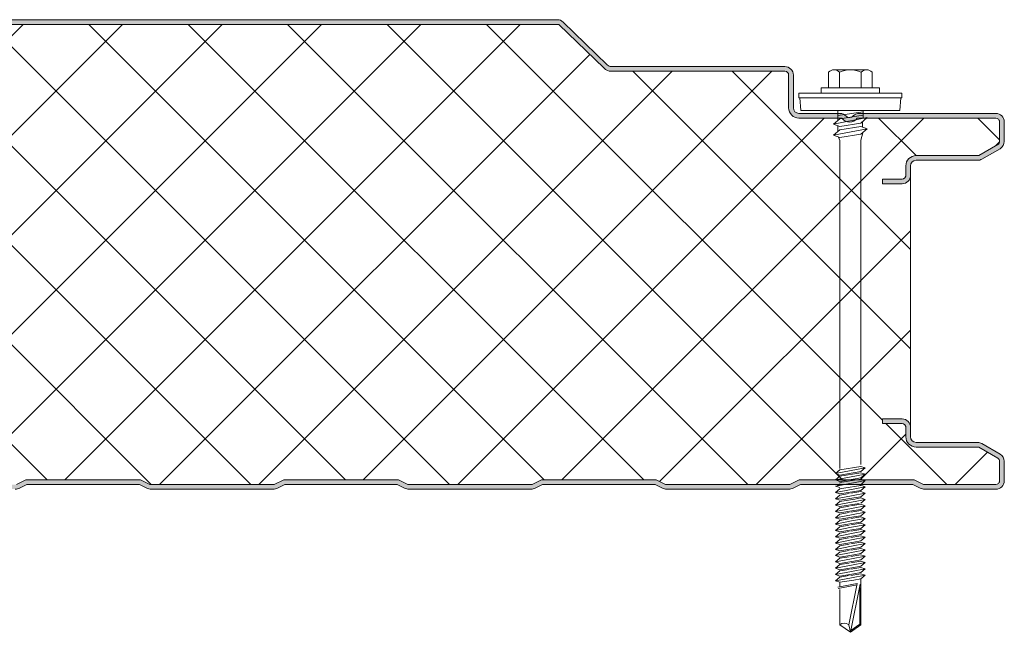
# Model space of a CAD drawing. Header units: millimetres. Extents: x 9340 to 17552, y -5453 to 669.
# Tile 5 of 10: x 10270 to 10480, y -5148 to -5018. Entities that reach past the tile are written whole.
import ezdxf

# ---------------------------------------------------------------- set-up
doc = ezdxf.new("R2010")
doc.units = ezdxf.units.MM
doc.layers.add('A-DETL-GENF', color=92, linetype='Continuous', lineweight=13)

# ---------------------------------------------------------------- blocks, each defined once
blk = doc.blocks.new('HFX 1000 - 1 RIB - FINELINE - HFX 1000 100mm - 1 RIB - FINELINE-4408350-ALL PANELS 2')
at = {"layer": 'A-DETL-GENF'}
h = blk.add_hatch(color=256, dxfattribs=at)
h.paths.add_polyline_path([(1.9, 0), (17.49, 0.06), (17.94, 0.22), (19.54, 1), (43.5, 1), (45.51, 0.06), (46, 0), (72.49, 0.06), (72.94, 0.22), (74.5, 1), (98.5, 1), (100.51, 0.06), (101, 0), (127.49, 0.06), (127.94, 0.22), (129.5, 1), (153.5, 1), (155.51, 0.06), (156, 0), (182.49, 0.06), (182.94, 0.22), (184.5, 1), (208.5, 1), (210.51, 0.06), (211, 0), (237.49, 0.06), (237.94, 0.22), (239.5, 1), (263.5, 1), (265.51, 0.06), (266, 0), (292.49, 0.06), (292.94, 0.22), (294.5, 1), (318.5, 1), (320.51, 0.06), (321, 0), (347.49, 0.06), (347.94, 0.22), (349.5, 1), (373.5, 1), (375.51, 0.06), (376, 0), (402.49, 0.06), (402.99, 0.24), (404.5, 1), (428.5, 1), (430.51, 0.06), (431, 0), (457.49, 0.06), (457.94, 0.22), (459.5, 1), (483.5, 1), (485.51, 0.06), (486, 0), (512.49, 0.06), (512.94, 0.22), (514.5, 1), (538.5, 1), (540.51, 0.06), (541, 0), (567.49, 0.06), (567.94, 0.22), (569.5, 1), (593.5, 1), (595.51, 0.06), (596, 0), (622.49, 0.06), (622.94, 0.22), (624.5, 1), (648.5, 1), (650.51, 0.06), (651, 0), (677.49, 0.06), (677.94, 0.22), (679.54, 1), (703.5, 1), (705.51, 0.06), (706, 0), (732.49, 0.06), (732.94, 0.22), (734.5, 1), (758.5, 1), (760.51, 0.06), (761, 0), (787.49, 0.06), (787.94, 0.22), (789.5, 1), (813.5, 1), (815.51, 0.06), (816, 0), (842.49, 0.06), (842.94, 0.22), (844.5, 1), (868.5, 1), (870.51, 0.06), (871, 0), (897.49, 0.06), (897.94, 0.22), (899.5, 1), (923.5, 1), (925.51, 0.06), (926, 0), (952.49, 0.06), (952.94, 0.22), (954.5, 1), (978.5, 1), (980.51, 0.06), (981, 0), (996.6, 0.05), (996.67, 0.06), (997.1, 0.24), (997.48, 0.53), (997.8, 1), (997.94, 1.33), (998, 2.18), (998, 5.96), (997.9, 6.53), (997.76, 6.86), (997.48, 7.23), (997, 7.58), (993.22, 9.76), (992.69, 9.95), (992.32, 10), (978.89, 10.04), (978.6, 10.16), (978.35, 10.35), (978.16, 10.6), (978.04, 10.89), (978, 11.2), (977.99, 13.32), (977.9, 13.77), (977.76, 14.1), (977.48, 14.47), (977, 14.8), (976.51, 14.96), (975.92, 15), (972, 15), (972, 14), (976.41, 13.97), (976.77, 13.77), (976.98, 13.41), (977, 13.2), (977, 11.2), (977.08, 10.63), (977.3, 10.1), (977.65, 9.64), (978.1, 9.29), (978.74, 9.06), (979.2, 9), (992.54, 9), (996.77, 6.53), (996.98, 6.17), (997, 5.96), (996.98, 1.59), (996.77, 1.23), (996.41, 1.03), (996.2, 1), (980.74, 1), (978.63, 2), (954.27, 2), (952.27, 1), (925.74, 1), (923.74, 2), (899.27, 2), (897.27, 1), (870.74, 1), (868.74, 2), (844.27, 2), (842.27, 1), (815.74, 1), (813.74, 2), (789.27, 2), (787.27, 1), (760.74, 1), (758.74, 2), (734.27, 2), (732.27, 1), (705.74, 1), (703.74, 2), (679.27, 2), (677.27, 1), (650.74, 1), (648.74, 2), (624.27, 2), (622.27, 1), (595.74, 1), (593.74, 2), (569.27, 2), (567.27, 1), (540.74, 1), (538.74, 2), (514.27, 2), (512.27, 1), (485.74, 1), (483.74, 2), (459.27, 2), (457.27, 1), (430.74, 1), (428.74, 2), (404.27, 2), (402.27, 1), (375.74, 1), (373.74, 2), (349.27, 2), (347.27, 1), (320.74, 1), (318.74, 2), (294.27, 2), (292.27, 1), (265.74, 1), (263.74, 2), (239.27, 2), (237.27, 1), (210.74, 1), (208.74, 2), (184.27, 2), (182.27, 1), (155.74, 1), (153.74, 2), (129.27, 2), (127.27, 1), (100.74, 1), (98.74, 2), (74.27, 2), (72.27, 1), (45.74, 1), (43.74, 2), (19.27, 2), (17.27, 1), (1.59, 1.03), (1.23, 1.23), (1.03, 1.59), (1, 2), (1, 9.3), (0.93, 9.87), (0.71, 10.4), (0.36, 10.86), (-0.1, 11.21), (-0.63, 11.43), (-1.2, 11.5), (-20.41, 11.53), (-20.77, 11.73), (-20.97, 12.09), (-21, 12.3), (-20.97, 13.41), (-20.77, 13.77), (-20.41, 13.97), (-20.2, 14), (-16, 14), (-16, 15), (-20.41, 14.97), (-20.67, 14.94), (-21.1, 14.76), (-21.47, 14.47), (-21.8, 14), (-21.94, 13.67), (-22, 13.2), (-21.99, 12.21), (-21.9, 11.73), (-21.76, 11.4), (-21.47, 11.03), (-21, 10.7), (-20.67, 10.56), (-20.2, 10.5), (-0.89, 10.46), (-0.6, 10.34), (-0.35, 10.15), (-0.16, 9.9), (-0.04, 9.61), (0, 9.3), (0, 1.8), (0.1, 1.23), (0.24, 0.9), (0.53, 0.53), (1, 0.2), (1.33, 0.06), (1.8, 0)])
h.paths.add_polyline_path([(972, 65.19), (976.2, 65.19), (976.67, 65.26), (977.1, 65.44), (977.48, 65.72), (977.76, 66.09), (977.94, 66.53), (978, 66.99), (978.04, 69.31), (978.16, 69.59), (978.35, 69.84), (978.63, 70.05), (978.89, 70.15), (979.2, 70.19), (992.69, 70.24), (992.79, 70.26), (993.22, 70.44), (997.1, 72.67), (997.48, 72.96), (997.76, 73.33), (997.94, 73.77), (998, 74.23), (998, 78.39), (997.94, 78.86), (997.76, 79.29), (997.48, 79.67), (997, 79.99), (996.63, 80.14), (996.04, 80.19), (966.65, 80.14), (966.33, 80.04), (965.76, 79.67), (965.38, 79.4), (964.92, 79.33), (964.48, 79.48), (963.67, 80.04), (963.32, 80.16), (962.95, 80.19), (953.89, 80.24), (953.47, 80.46), (953.35, 80.55), (953.16, 80.79), (953.04, 81.08), (953, 81.39), (953, 88.39), (952.94, 88.86), (952.65, 89.44), (952.48, 89.67), (952, 89.99), (951.67, 90.13), (951.2, 90.19), (913.85, 90.23), (913.56, 90.35), (913.07, 90.77), (903.63, 99.9), (903.55, 99.96), (902.99, 100.15), (902.66, 100.19), (452.34, 100.15), (452.05, 100.07), (451.7, 99.91), (451.41, 99.68), (441.73, 90.34), (441.32, 90.21), (441.17, 90.19), (413.85, 90.23), (413.56, 90.35), (413.05, 90.79), (403.61, 99.91), (403.44, 100.01), (402.99, 100.15), (402.66, 100.19), (-47.66, 100.15), (-47.79, 100.14), (-48.22, 99.96), (-48.59, 99.68), (-55.75, 92.65), (-55.91, 92.31), (-55.99, 91.93), (-55.98, 91.56), (-55.88, 91.19), (-55.7, 90.86), (-55.44, 90.58), (-55.13, 90.37), (-54.54, 90.21), (-53.99, 90.19), (-26.2, 90.15), (-0.56, 82.27), (-0.33, 82.09), (-0.15, 81.85), (-0.04, 81.56), (0, 81.26), (-0.04, 71.08), (-0.21, 70.73), (-0.35, 70.55), (-0.63, 70.34), (-0.89, 70.24), (-1.2, 70.19), (-20.41, 70.17), (-20.67, 70.13), (-21.1, 69.95), (-21.47, 69.67), (-21.8, 69.19), (-21.94, 68.86), (-22, 68.39), (-22, 66.99), (-21.94, 66.53), (-21.76, 66.09), (-21.47, 65.72), (-21.1, 65.44), (-20.67, 65.26), (-20.2, 65.19), (-16, 65.19), (-16, 66.19), (-20.41, 66.22), (-20.77, 66.43), (-20.97, 66.79), (-21, 66.99), (-20.97, 68.6), (-20.77, 68.96), (-20.41, 69.17), (-20.2, 69.19), (-1.2, 69.19), (-0.63, 69.27), (-0.1, 69.49), (0.36, 69.84), (0.71, 70.29), (0.93, 70.83), (1, 71.39), (1, 81.26), (0.93, 81.82), (0.72, 82.34), (0.39, 82.79), (-0.05, 83.14), (-0.56, 83.37), (-26.2, 91.19), (-54.54, 91.21), (-54.82, 91.37), (-54.97, 91.62), (-54.99, 91.87), (-54.88, 92.14), (-54.67, 92.37), (-47.66, 99.19), (402.99, 99.19), (412.62, 89.82), (413.07, 89.48), (413.59, 89.27), (414.15, 89.19), (441.17, 89.19), (441.73, 89.27), (442.26, 89.48), (442.71, 89.82), (452.34, 99.19), (902.99, 99.19), (912.62, 89.82), (913.07, 89.48), (913.59, 89.27), (914.15, 89.19), (951.41, 89.17), (951.77, 88.96), (951.98, 88.6), (952, 88.39), (952, 81.39), (952.08, 80.83), (952.3, 80.29), (952.65, 79.84), (953.1, 79.49), (953.63, 79.27), (954.2, 79.19), (963.35, 79.19), (963.67, 78.83), (964.07, 78.56), (964.52, 78.39), (965, 78.33), (965.48, 78.39), (965.93, 78.56), (966.33, 78.83), (966.65, 79.19), (996.41, 79.17), (996.77, 78.96), (996.98, 78.6), (997, 78.39), (996.98, 74.03), (996.77, 73.67), (996.6, 73.54), (992.54, 71.19), (979.2, 71.19), (978.63, 71.12), (978.1, 70.9), (977.65, 70.55), (977.3, 70.09), (977.08, 69.56), (977, 68.99), (976.98, 66.79), (976.77, 66.43), (976.41, 66.22), (976.2, 66.19), (972, 66.19)])
h = blk.add_hatch(dxfattribs=at)
h.set_pattern_fill('FP_3', color=256, style=0, pattern_type=2)
h.set_pattern_definition([(45, (-9482.213, 5117.743), (-10.606602, 10.606602), []), (135, (-9482.213, 5117.743), (-10.606602, -10.606602), [])])
h.paths.add_polyline_path([(17.27, 1), (19.27, 2), (43.74, 2), (45.74, 1), (72.27, 1), (74.27, 2), (98.74, 2), (100.74, 1), (127.27, 1), (129.27, 2), (153.74, 2), (155.74, 1), (182.27, 1), (184.27, 2), (208.74, 2), (210.74, 1), (237.27, 1), (239.27, 2), (263.74, 2), (265.74, 1), (292.27, 1), (294.27, 2), (318.74, 2), (320.74, 1), (347.27, 1), (349.27, 2), (373.74, 2), (375.74, 1), (402.27, 1), (404.27, 2), (428.74, 2), (430.74, 1), (457.27, 1), (459.27, 2), (483.74, 2), (485.74, 1), (512.27, 1), (514.27, 2), (538.74, 2), (540.74, 1), (567.27, 1), (569.27, 2), (593.74, 2), (595.74, 1), (622.27, 1), (624.27, 2), (648.74, 2), (650.74, 1), (677.27, 1), (679.27, 2), (703.74, 2), (705.74, 1), (732.27, 1), (734.27, 2), (758.74, 2), (760.74, 1), (787.27, 1), (789.27, 2), (813.74, 2), (815.74, 1), (842.27, 1), (844.27, 2), (868.74, 2), (870.74, 1), (897.27, 1), (899.27, 2), (923.74, 2), (925.74, 1), (952.27, 1), (954.27, 2), (978.74, 2), (980.74, 1), (996.41, 1.03), (996.77, 1.23), (996.9, 1.4), (997, 1.8), (997, 5.96), (996.9, 6.36), (996.6, 6.65), (992.54, 9), (979.2, 9), (978.63, 9.07), (978.1, 9.29), (977.65, 9.64), (977.3, 10.1), (977.08, 10.63), (977, 11.2), (977, 13.2), (976.9, 13.6), (976.6, 13.89), (976.2, 14), (972, 14), (972, 15), (976.2, 15), (976.67, 14.94), (977.1, 14.76), (977.48, 14.47), (977.76, 14.1), (977.94, 13.67), (978, 13.2), (978, 66.99), (977.94, 66.53), (977.76, 66.09), (977.48, 65.72), (977.1, 65.44), (976.67, 65.26), (976.2, 65.19), (972, 65.19), (972, 66.19), (976.41, 66.22), (976.77, 66.43), (976.9, 66.59), (977, 66.99), (977, 68.99), (977.08, 69.56), (977.3, 70.09), (977.65, 70.55), (978.1, 70.9), (978.63, 71.12), (979.2, 71.19), (992.54, 71.19), (996.77, 73.67), (996.9, 73.83), (997, 74.23), (997, 78.39), (996.9, 78.79), (996.6, 79.09), (996.2, 79.19), (966.65, 79.19), (966.33, 78.83), (965.93, 78.56), (965.48, 78.39), (965, 78.33), (964.52, 78.39), (964.07, 78.56), (963.67, 78.83), (963.35, 79.19), (954.2, 79.19), (953.63, 79.27), (953.1, 79.49), (952.65, 79.84), (952.3, 80.29), (952.08, 80.83), (952, 81.39), (952, 88.39), (951.9, 88.79), (951.6, 89.09), (951.2, 89.19), (914.15, 89.19), (913.59, 89.27), (913.07, 89.48), (912.62, 89.82), (902.99, 99.19), (452.34, 99.19), (442.71, 89.82), (442.26, 89.48), (441.73, 89.27), (441.17, 89.19), (414.15, 89.19), (413.59, 89.27), (413.07, 89.48), (412.62, 89.82), (402.99, 99.19), (-47.66, 99.19), (-54.91, 92.11), (-54.97, 91.94), (-54.95, 91.57), (-54.79, 91.34), (-54.54, 91.21), (-54.4, 91.19), (-26.2, 91.19), (-0.56, 83.37), (-0.05, 83.14), (0.39, 82.79), (0.72, 82.34), (0.93, 81.82), (1, 81.26), (1, 71.39), (0.93, 70.83), (0.71, 70.29), (0.36, 69.84), (-0.1, 69.49), (-0.63, 69.27), (-1.2, 69.19), (-20.41, 69.17), (-20.77, 68.96), (-20.89, 68.79), (-21, 68.39), (-21, 66.99), (-20.89, 66.59), (-20.6, 66.3), (-20.2, 66.19), (-16, 66.19), (-16, 65.19), (-20.2, 65.19), (-20.67, 65.26), (-21.1, 65.44), (-21.47, 65.72), (-21.76, 66.09), (-21.94, 66.53), (-22, 66.99), (-22, 13.2), (-21.94, 13.67), (-21.76, 14.1), (-21.47, 14.47), (-21.1, 14.76), (-20.67, 14.94), (-20.2, 15), (-16, 15), (-16, 14), (-20.41, 13.97), (-20.77, 13.77), (-20.89, 13.6), (-21, 13.2), (-21, 12.3), (-20.89, 11.9), (-20.6, 11.61), (-20.2, 11.5), (-1.2, 11.5), (-0.63, 11.43), (-0.1, 11.21), (0.36, 10.86), (0.71, 10.4), (0.93, 9.87), (1, 9.3), (1, 1.8), (1.11, 1.4), (1.4, 1.11), (1.8, 1)])
for p, q in [((902.66, 100.19), (652.66, 100.19)), ((902.99, 99.19), (652.66, 99.19)), ((912.62, 89.82), (902.99, 99.19)), ((913.31, 90.53), (903.92, 99.68)), ((951.2, 90.19), (914.15, 90.19)), ((951.2, 89.19), (914.15, 89.19)), ((952, 81.39), (952, 88.39)), ((953, 81.39), (953, 88.39)), ((960.52, 88.99), (960.52, 85.66)), ((961.68, 89.51), (968.64, 89.51)), ((962.84, 88.99), (962.84, 85.66)), ((967.48, 88.99), (967.48, 85.66)), ((969.8, 88.99), (969.8, 85.66)), ((976.16, 84.51), (954.16, 84.51)), ((954.16, 84.51), (954.16, 83.51)), ((971.41, 85.66), (958.91, 85.66)), ((958.91, 85.66), (958.91, 84.51)), ((971.41, 84.51), (971.41, 85.66)), ((976.16, 83.51), (976.16, 84.51)), ((954.16, 83.51), (976.16, 83.51)), ((954.41, 83.51), (954.63, 80.82)), ((975.69, 80.82), (975.91, 83.51)), ((962.95, 80.19), (954.2, 80.19)), ((975.69, 80.82), (954.63, 80.82)), ((962.47, 80.82), (962.47, 78.69)), ((967.86, 80.56), (962.47, 79.73)), ((967.86, 79.83), (962.91, 79.07)), ((996.2, 80.19), (967.05, 80.19)), ((967.86, 80.82), (967.86, 79.12)), ((963.35, 79.19), (954.2, 79.19)), ((961.55, 77.89), (968.77, 79.3)), ((962.91, 79.07), (961.55, 77.89)), ((962.91, 77.43), (961.55, 77.89)), ((967.41, 78.12), (962.91, 77.43)), ((996.2, 79.19), (966.65, 79.19)), ((968.77, 79.3), (967.41, 78.12)), ((967.77, 78.43), (967.77, 77.26)), ((997, 74.23), (997, 78.39)), ((998, 74.23), (998, 78.39)), ((961.55, 75.52), (968.77, 76.92)), ((962.91, 76.7), (961.55, 75.52)), ((962.47, 77.58), (962.47, 76.32)), ((967.41, 77.39), (962.91, 76.7)), ((962.91, 75.05), (967.41, 75.74)), ((968.77, 76.92), (967.41, 77.39)), ((967.41, 75.74), (968.77, 76.92)), ((967.42, 74.47), (967.79, 76.08)), ((961.55, 75.52), (962.91, 75.05)), ((962.6, 75.16), (962.92, 74.43)), ((962.92, 74.43), (962.92, 4.43)), ((967.42, 5.25), (967.42, 74.47)), ((992.54, 71.19), (996.6, 73.54)), ((993.22, 70.44), (997.1, 72.67)), ((979.2, 71.19), (992.54, 71.19)), ((979.2, 70.19), (992.32, 70.19)), ((977, 66.99), (977, 68.99)), ((978, 66.99), (978, 68.99)), ((972, 65.19), (972, 66.19)), ((972, 66.19), (976.2, 66.19)), ((976.2, 65.19), (972, 65.19)), ((978, 13.2), (978, 66.99)), ((972, 14), (972, 15)), ((972, 15), (976.2, 15)), ((976.2, 14), (972, 14)), ((977, 11.2), (977, 13.2)), ((978, 11.2), (978, 13.2)), ((992.32, 10), (979.2, 10)), ((992.54, 9), (979.2, 9)), ((996.6, 6.65), (992.54, 9)), ((997.1, 7.52), (993.22, 9.76)), ((962.01, 3.34), (968.31, 4.56)), ((962.91, 4.12), (967.41, 4.87)), ((968.31, 4.56), (967.41, 4.87)), ((968.31, 4.56), (967.41, 3.78)), ((997, 1.8), (997, 5.96)), ((998, 1.8), (998, 5.96)), ((962.91, 4.12), (962.01, 3.34)), ((962.01, 3.34), (962.91, 3.03)), ((962.01, 1.99), (968.31, 3.22)), ((962.91, 2.77), (962.01, 1.99)), ((962.91, 3.03), (967.41, 3.78)), ((967.41, 3.53), (962.91, 2.77)), ((967.41, 2.44), (962.91, 1.68)), ((967.41, 2.18), (962.91, 1.43)), ((968.31, 3.22), (967.41, 3.53)), ((968.31, 3.22), (967.41, 2.44)), ((968.31, 1.87), (967.41, 2.18)), ((787.27, 1), (789.27, 2)), ((787.94, 0.22), (789.5, 1)), ((789.27, 2), (813.74, 2)), ((789.5, 1), (813.5, 1)), ((813.5, 1), (815.06, 0.22)), ((813.74, 2), (815.74, 1)), ((815.74, 1), (842.27, 1)), ((816, 0), (842.01, 0)), ((842.27, 1), (844.27, 2)), ((842.94, 0.22), (844.5, 1)), ((844.27, 2), (868.74, 2)), ((844.5, 1), (868.5, 1)), ((868.5, 1), (870.06, 0.22)), ((868.74, 2), (870.74, 1)), ((870.74, 1), (897.27, 1)), ((871, 0), (897.01, 0)), ((897.27, 1), (899.27, 2)), ((897.94, 0.22), (899.5, 1)), ((899.27, 2), (923.74, 2)), ((899.5, 1), (923.5, 1)), ((923.5, 1), (925.06, 0.22)), ((923.74, 2), (925.74, 1)), ((925.74, 1), (952.27, 1)), ((926, 0), (952.01, 0)), ((952.27, 1), (954.27, 2)), ((952.94, 0.22), (954.5, 1)), ((954.27, 2), (978.74, 2)), ((954.5, 1), (978.5, 1)), ((962.01, 1.99), (962.91, 1.68)), ((962.01, 0.65), (963.11, 0.86)), ((962.01, 0.65), (962.91, 0.34)), ((962.91, 0.08), (962.01, -0.7)), ((962.4, 0.72), (962.99, 1.19)), ((962.91, 0.08), (963.76, 0.22)), ((962.92, 0.82), (968.31, 1.87)), ((963.76, 0.22), (967.41, 0.83)), ((968.31, 0.52), (964.26, -0.26)), ((968.31, 0.52), (967.18, 0.91)), ((968.31, 1.87), (967.24, 0.81)), ((968.31, 0.52), (967.41, -0.26)), ((978.5, 1), (980.06, 0.22)), ((978.74, 2), (980.74, 1)), ((980.74, 1), (996.2, 1)), ((981, 0), (996.2, 0)), ((964.26, -0.26), (962.01, -0.7)), ((962.01, -0.7), (962.91, -1.01)), ((962.91, -1.27), (962.01, -2.05)), ((962.01, -2.05), (965.4, -1.39)), ((962.01, -2.05), (962.91, -2.36)), ((962.91, -1.01), (964.71, -0.71)), ((964.93, -0.93), (962.91, -1.27)), ((965.88, -1.86), (962.91, -2.36)), ((966.11, -2.08), (962.91, -2.61)), ((964.71, -0.71), (967.41, -0.26)), ((967.41, -0.51), (965.25, -0.87)), ((965.4, -1.39), (968.31, -0.82)), ((967.41, -1.6), (965.88, -1.86)), ((967.41, -1.86), (966.11, -2.08)), ((968.31, -0.82), (967.41, -0.51)), ((968.31, -0.82), (967.41, -1.6)), ((968.31, -2.17), (967.41, -1.86)), ((962.01, -3.39), (966.55, -2.51)), ((962.91, -2.61), (962.01, -3.39)), ((962.01, -3.39), (962.91, -3.7)), ((962.91, -3.96), (962.01, -4.74)), ((962.01, -4.74), (965.4, -4.08)), ((962.91, -3.7), (967.06, -3.01)), ((964.93, -3.62), (962.91, -3.96)), ((967.41, -3.21), (965.25, -3.57)), ((965.4, -4.08), (968.31, -3.52)), ((966.55, -2.51), (968.31, -2.17)), ((968.31, -2.17), (967.38, -2.96)), ((968.31, -3.52), (967.41, -3.21)), ((968.31, -3.52), (967.41, -4.3)), ((962.01, -4.74), (962.91, -5.05)), ((962.91, -5.31), (962.01, -6.09)), ((962.01, -6.09), (965.4, -5.43)), ((962.01, -6.09), (962.91, -6.4)), ((965.88, -4.55), (962.91, -5.05)), ((964.93, -4.97), (962.91, -5.31)), ((965.88, -5.9), (962.91, -6.4)), ((967.41, -4.56), (965.25, -4.92)), ((967.41, -5.9), (965.25, -6.26)), ((965.4, -5.43), (968.31, -4.87)), ((965.4, -6.77), (968.31, -6.21)), ((967.41, -4.3), (965.88, -4.55)), ((967.41, -5.65), (965.88, -5.9)), ((968.31, -4.87), (967.41, -4.56)), ((968.31, -4.87), (967.41, -5.65)), ((968.31, -6.21), (967.41, -5.9)), ((968.31, -6.21), (967.41, -6.99)), ((962.91, -6.65), (962.01, -7.43)), ((962.01, -7.43), (965.4, -6.77)), ((962.01, -7.43), (962.91, -7.74)), ((962.91, -8), (962.01, -8.78)), ((962.01, -8.78), (965.4, -8.12)), ((964.93, -6.31), (962.91, -6.65)), ((965.88, -7.25), (962.91, -7.74)), ((964.93, -7.66), (962.91, -8)), ((967.41, -7.25), (965.25, -7.61)), ((965.4, -8.12), (968.31, -7.56)), ((967.41, -6.99), (965.88, -7.25)), ((967.41, -8.34), (965.88, -8.59)), ((968.31, -7.56), (967.41, -7.25)), ((968.31, -7.56), (967.41, -8.34)), ((962.01, -8.78), (962.91, -9.09)), ((962.91, -9.35), (962.01, -10.13)), ((962.01, -10.13), (965.4, -9.47)), ((962.01, -10.13), (962.91, -10.44)), ((965.88, -8.59), (962.91, -9.09)), ((964.93, -9.01), (962.91, -9.35)), ((965.88, -9.94), (962.91, -10.44)), ((964.93, -10.35), (962.91, -10.69)), ((967.41, -8.59), (965.25, -8.95)), ((967.41, -9.94), (965.25, -10.3)), ((965.4, -9.47), (968.31, -8.9)), ((965.4, -10.81), (968.31, -10.25)), ((967.41, -9.68), (965.88, -9.94)), ((968.31, -8.9), (967.41, -8.59)), ((968.31, -8.9), (967.41, -9.68)), ((968.31, -10.25), (967.41, -9.94)), ((968.31, -10.25), (967.41, -11.03)), ((962.91, -10.69), (962.01, -11.47)), ((962.01, -11.47), (965.4, -10.81)), ((962.01, -11.47), (962.91, -11.78)), ((962.91, -12.04), (962.01, -12.82)), ((962.01, -12.82), (965.4, -12.16)), ((965.88, -11.29), (962.91, -11.78)), ((964.93, -11.7), (962.91, -12.04)), ((967.41, -11.29), (965.25, -11.65)), ((965.4, -12.16), (968.31, -11.6)), ((967.41, -11.03), (965.88, -11.29)), ((967.41, -12.38), (965.88, -12.63)), ((968.31, -11.6), (967.41, -11.29)), ((968.31, -11.6), (967.41, -12.38)), ((962.01, -12.82), (962.91, -13.13)), ((962.91, -13.39), (962.01, -14.17)), ((962.01, -14.17), (965.4, -13.51)), ((962.01, -14.17), (962.91, -14.48)), ((965.88, -12.63), (962.91, -13.13)), ((964.93, -13.05), (962.91, -13.39)), ((965.88, -13.98), (962.91, -14.48)), ((964.93, -14.39), (962.91, -14.73)), ((967.41, -12.63), (965.25, -12.99)), ((967.41, -13.98), (965.25, -14.34)), ((965.4, -13.51), (968.31, -12.94)), ((965.4, -14.85), (968.31, -14.29)), ((967.41, -13.72), (965.88, -13.98)), ((968.31, -12.94), (967.41, -12.63)), ((968.31, -12.94), (967.41, -13.72)), ((968.31, -14.29), (967.41, -13.98)), ((968.31, -14.29), (967.41, -15.07)), ((962.91, -14.73), (962.01, -15.51)), ((962.01, -15.51), (965.4, -14.85)), ((962.01, -15.51), (962.91, -15.82)), ((962.91, -16.08), (962.01, -16.86)), ((962.01, -16.86), (965.4, -16.2)), ((965.88, -15.33), (962.91, -15.82)), ((964.93, -15.74), (962.91, -16.08)), ((965.88, -16.67), (962.91, -17.17)), ((967.41, -15.33), (965.25, -15.69)), ((967.41, -16.67), (965.25, -17.03)), ((965.4, -16.2), (968.31, -15.64)), ((967.41, -15.07), (965.88, -15.33)), ((967.41, -16.42), (965.88, -16.67)), ((968.31, -15.64), (967.41, -15.33)), ((968.31, -15.64), (967.41, -16.42)), ((968.31, -16.98), (967.41, -16.67)), ((962.01, -16.86), (962.91, -17.17)), ((962.91, -17.43), (962.01, -18.21)), ((962.01, -18.21), (965.4, -17.55)), ((962.01, -18.21), (962.91, -18.52)), ((962.91, -18.77), (962.01, -19.55)), ((962.01, -19.55), (965.4, -18.89)), ((964.93, -17.09), (962.91, -17.43)), ((965.88, -18.02), (962.91, -18.52)), ((964.93, -18.43), (962.91, -18.77)), ((967.41, -18.02), (965.25, -18.38)), ((965.4, -17.55), (968.31, -16.98)), ((965.4, -18.89), (968.31, -18.33)), ((967.41, -17.76), (965.88, -18.02)), ((968.31, -16.98), (967.41, -17.76)), ((968.31, -18.33), (967.41, -18.02)), ((968.31, -18.33), (967.41, -19.11)), ((962.01, -19.55), (962.91, -19.86)), ((966.65, -20.13), (962.52, -20.86)), ((962.58, -21.18), (966.59, -20.4)), ((965.88, -19.37), (962.91, -19.86)), ((962.91, -19.86), (962.91, -20.79)), ((964.82, -28.95), (966.65, -20.13)), ((967.29, -20.27), (965.16, -30.52)), ((967.41, -19.11), (965.88, -19.37)), ((967.15, -20.95), (967.15, -28.81)), ((967.41, -28.95), (967.41, -19.11)), ((962.91, -21.38), (962.91, -28.95)), ((962.91, -28.95), (965.16, -30.52)), ((965.16, -30.52), (964.82, -28.95)), ((965.16, -30.52), (967.41, -28.95)), ((967.15, -28.81), (965.24, -30.15))]:
    blk.add_line(p, q, dxfattribs=at)
for centre, radius, start, end in [((902.66, 98.39), 1.8, 45.7585, 90), ((914.15, 91.39), 1.2, 225.7585, 270), ((914.15, 91.39), 2.2, 225.7585, 270), ((951.2, 88.39), 1.8, 360, 90), ((951.2, 88.39), 0.8, 0, 90), ((951.2, 88.39), 0.8, 360, 30), ((961.68, 87.97), 1.54, 41.3319, 138.6681), ((965.16, 84.12), 5.39, 64.5175, 115.4825), ((968.64, 87.97), 1.54, 41.3319, 138.6681), ((954.2, 81.39), 2.2, 180, 270), ((954.2, 81.39), 1.2, 180, 270), ((962.95, 78.39), 1.8, 42.5365, 90), ((967.05, 78.39), 1.8, 90, 135.2599), ((996.2, 78.39), 1.8, 360, 90), ((965, 80.33), 2, 214.5, 325.5), ((965, 80.33), 1, 224.7568, 319.1779), ((996.2, 78.39), 0.8, 0, 90), ((996.2, 78.39), 0.8, 360, 30), ((996.2, 74.23), 0.8, 300, 360), ((996.2, 74.23), 0.8, 330, 360), ((996.2, 74.23), 1.8, 300, 0), ((979.2, 68.99), 2.2, 90, 180), ((979.2, 68.99), 1.2, 90, 180), ((992.32, 71.99), 1.8, 270, 300), ((976.2, 66.99), 1.8, 270, 360), ((976.2, 66.99), 0.8, 270, 360), ((976.2, 66.99), 0.8, 330, 0), ((976.2, 13.2), 1.8, 0, 90), ((976.2, 13.2), 0.8, 0, 90), ((976.2, 13.2), 0.8, 360, 30), ((979.2, 11.2), 2.2, 180, 270), ((979.2, 11.2), 1.2, 180, 270), ((992.32, 8.2), 1.8, 60, 90), ((996.2, 5.96), 0.8, 360, 60), ((996.2, 5.96), 0.8, 360, 30), ((996.2, 5.96), 1.8, 0, 60), ((787.01, 2.1), 2.1, 270, 296.5651), ((816, 2.1), 2.1, 243.4349, 270), ((842.01, 2.1), 2.1, 270, 296.5651), ((871, 2.1), 2.1, 243.4349, 270), ((897.01, 2.1), 2.1, 270, 296.5651), ((926, 2.1), 2.1, 243.4349, 270), ((952.01, 2.1), 2.1, 270, 296.5651), ((981, 2.1), 2.1, 243.4349, 270), ((996.2, 1.8), 1.8, 270, 0), ((996.2, 1.8), 0.8, 270, 0), ((996.2, 1.8), 0.8, 330, 0), ((963.86, -29.98), 1.41, 47.2756, 132.7244)]:
    blk.add_arc(centre, radius, start, end, dxfattribs=at)

msp = doc.modelspace()

# ---------------------------------------------------------------- block references
at = {"layer": 'A-DETL-GENF'}
msp.add_blockref('HFX 1000 - 1 RIB - FINELINE - HFX 1000 100mm - 1 RIB - FINELINE-4408350-ALL PANELS 2', (9482.21, -5117.74), dxfattribs=at)

doc.saveas('drawing.dxf')
